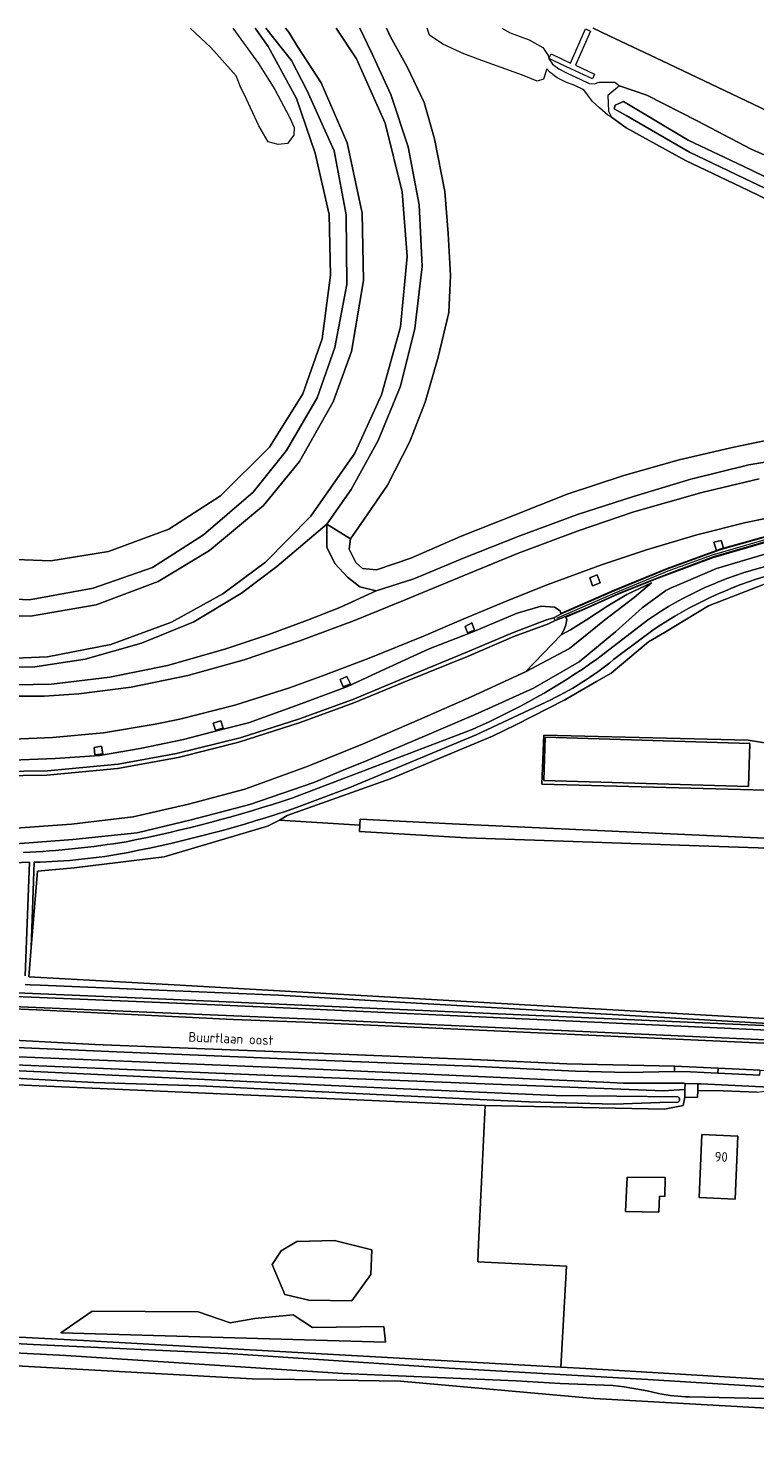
# Model space of a CAD drawing. Extents: x 168026 to 168874, y 448609 to 449769.
# Tile 37 of 39: x 168489 to 168624, y 449507 to 449769. Entities that reach past the tile are written whole.
import ezdxf
from ezdxf.enums import TextEntityAlignment as Align

# ---------------------------------------------------------------- set-up
doc = ezdxf.new("R2010")
doc.units = 0
for name, color, linetype, lineweight in [('B-WE-GR-GRAS-GV', 252, 'Continuous', 5), ('B-WE-GR-GROENVOORZIENING-GV', 252, 'Continuous', 5), ('B-WE-GW-TALUD_KRUIN-G', 252, 'Continuous', 5), ('B-WE-IE-TERREINAFSCHEIDING_KUNSTMATIG_MUUR-G', 252, 'IE-TERREINAFSCHEIDING-KUNSTMATIG-DICHT', 5), ('B-WE-IE-TERREINAFSCHEIDING_KUNSTMATIG_MUUR-GV', 252, 'Continuous', 5), ('B-WE-OG-TERREIN_CULTUURSCHEIDING-GV', 252, 'Continuous', 5), ('B-WE-OG-TERREIN_ERF-GV', 252, 'Continuous', 5), ('B-WE-OG-TOPOGRAFIE-T18', 7, 'Continuous', 5), ('B-WE-OG-TOPOGRAFIE_BEBOUWING-GV', 1, 'Continuous', 18), ('B-WE-OG-WATER_SLOOT-GV', 252, 'Continuous', 5), ('B-WE-VH-VERHARDING_ASFALT-GV', 252, 'Continuous', 5), ('B-WE-VH-VERHARDING_BETONSTRAATSTEEN-GV', 252, 'Continuous', 5), ('B-WE-VH-VERHARDING_GESLOTEN-GV', 252, 'Continuous', 5), ('B-WE-VH-VERHARDING_GRASBETONSTEEN-GV', 252, 'Continuous', 5), ('B-WE-VH-VERHARDING_OPEN-GV', 252, 'Continuous', 5), ('B-WE-VH-VERHARDING_TEGEL-GV', 252, 'Continuous', 5), ('vervallen-WE-GR-BOUWLAND-GV', 252, 'Continuous', 5), ('vervallen-WE-GR-GRAS-GV', 252, 'Continuous', 5), ('vervallen-WE-OG-TERREIN_CULTUURSCHEIDING-GV', 252, 'Continuous', 5), ('vervallen-WE-OG-TERREIN_ERF-GV', 252, 'Continuous', 5), ('vervallen-WE-OG-TOPOGRAFIE_BEBOUWING-GV', 1, 'Continuous', 18), ('vervallen-WE-OG-TOPOGRAFIE_BEBOUWING-T18', 7, 'Continuous', 5), ('vervallen-WE-OG-WATER_SLOOT-GV', 252, 'Continuous', 5), ('vervallen-WE-VH-VERHARDING_BETONSTRAATSTEEN-GV', 252, 'Continuous', 5), ('vervallen-WE-VH-VERHARDING_TEGEL-GV', 252, 'Continuous', 5)]:
    doc.layers.add(name, color=color, linetype=linetype, lineweight=lineweight)
doc.styles.add('NLCS-ISO-ANNOTATIEF-T18', font='NLCS-ISO.ttf', dxfattribs={"height": 1.8})
doc.linetypes.add('IE-TERREINAFSCHEIDING-KUNSTMATIG-DICHT', pattern='A,8,-1,[82,NLCS.SHX,S=0.75,R=90,X=0,Y=0],-1', length=10)

msp = doc.modelspace()

# ---------------------------------------------------------------- linework, layer by layer
at = {"layer": 'B-WE-GR-GRAS-GV', "flags": 128}
for points in [[(168473.723, 449663.646), (168489.175, 449662.894), (168501.013, 449665.077), (168512.066, 449668.959), (168521.538, 449674.996), (168530.803, 449682.957), (168537.014, 449690.698), (168542.682, 449700.547), (168546.013, 449709.874), (168548.24, 449721.591), (168548.098, 449734.592), (168545.865, 449746.488), (168540.784, 449757.824), (168537.951, 449763.331), (168533.152, 449769.323)], [(168531.189, 449769.323), (168533.617, 449765.946), (168538.849, 449756.242), (168542.361, 449746.07), (168544.959, 449734.672), (168545.191, 449723.33), (168543.666, 449711.505), (168540.034, 449701.255), (168533.811, 449691.343), (168524.702, 449682.268), (168515.131, 449676.082), (168503.898, 449671.948), (168493.145, 449670.201), (168480.018, 449670.703)], [(168550.634, 449769.323), (168552.802, 449764.836), (168556.391, 449756.994), (168559.638, 449747.246), (168561.707, 449736.426), (168562.231, 449724.982), (168560.87, 449713.448), (168558.223, 449702.695), (168554.082, 449692.581), (168549.046, 449683.463), (168544.502, 449676.982), (168548.942, 449674.303), (168551.44, 449677.93), (168555.806, 449684.255), (168559.988, 449692.41), (168562.824, 449699.708), (168565.25, 449708.074), (168567.212, 449716.397), (168567.514, 449723.274), (168567.09, 449731.084), (168566.498, 449738.912), (168564.567, 449748.717), (168562.621, 449755.493), (168559.488, 449762.152), (168556.375, 449767.75), (168555.595, 449769.323)], [(168555.595, 449769.323), (168556.375, 449767.75), (168559.488, 449762.152), (168562.621, 449755.493), (168564.567, 449748.717), (168566.498, 449738.912), (168567.09, 449731.084), (168567.514, 449723.274), (168567.212, 449716.397), (168565.25, 449708.074), (168562.824, 449699.708), (168559.988, 449692.41), (168555.806, 449684.255), (168551.44, 449677.93), (168548.942, 449674.303), (168548.696, 449672.365), (168549.91, 449669.902), (168551.166, 449668.741), (168553.755, 449668.504), (168560.147, 449670.682), (168569.394, 449674.711), (168578.946, 449678.515), (168589.241, 449682.59), (168599.82, 449686.093), (168610.075, 449688.99), (168620.236, 449691.365), (168631.64, 449693.669)], [(168633.985, 449733.762), (168622.863, 449739.164), (168611.284, 449744.673), (168600.225, 449750.803), (168597.472, 449752.797), (168596.831, 449753.152), (168595.232, 449754.489), (168593.983, 449755.714), (168593.024, 449756.936), (168592.324, 449757.84), (168590.669, 449758.642), (168588.969, 449759.285), (168587.359, 449760.101), (168586.063, 449761.063), (168585.489, 449761.744), (168584.86, 449759.83), (168583.675, 449759.461), (168580.92, 449760.569), (168573.842, 449763.138), (168570.001, 449764.561), (168566.094, 449766.376), (168563.629, 449768.058), (168563.199, 449769.323)], [(168631.64, 449693.669), (168620.236, 449691.365), (168610.075, 449688.99), (168599.82, 449686.093), (168589.241, 449682.59), (168578.946, 449678.515), (168569.394, 449674.711), (168560.147, 449670.682), (168553.755, 449668.504), (168551.166, 449668.741), (168549.91, 449669.902), (168548.696, 449672.365), (168548.942, 449674.303), (168544.502, 449676.982), (168544.529, 449672.713), (168546.024, 449669.66), (168548.372, 449667.116), (168550.665, 449665.317), (168553.723, 449664.596), (168560.706, 449666.81), (168570.078, 449670.746), (168580.413, 449674.846), (168591.189, 449678.828), (168601.615, 449682.14), (168612.279, 449685.409), (168623.055, 449688.029), (168633.508, 449689.792)], [(168627.341, 449673.989), (168616.466, 449670.826), (168606.284, 449667.018), (168598.686, 449663.953), (168592.489, 449661.167), (168588.987, 449659.709), (168589.161, 449659.242), (168588.999, 449658.28), (168588.705, 449657.422), (168588.155, 449656.416), (168589.879, 449657.324), (168592.869, 449659.175), (168596.821, 449661.795), (168600.356, 449663.909), (168604.949, 449666.083), (168601.691, 449663.383), (168596.208, 449659.127), (168589.667, 449653.878), (168581.468, 449649.493), (168571.383, 449644.849), (168561.761, 449640.631), (168551.141, 449636.07), (168540.838, 449631.893), (168529.244, 449627.689), (168518.783, 449624.889), (168508.443, 449622.536), (168496.967, 449621.144), (168485.758, 449620.342)], [(168485.79, 449617.451), (168497.223, 449618.319), (168509.187, 449619.584), (168519.237, 449621.955), (168530.148, 449624.817), (168542.088, 449628.93), (168547.563, 449631.23), (168552.011, 449633.035), (168563.097, 449637.706), (168572.698, 449641.807), (168582.997, 449646.484), (168591.487, 449651.385), (168598.306, 449656.999), (168603.2, 449661.41), (168607.628, 449664.674), (168608.735, 449665.209), (168609.201, 449665.406), (168609.216, 449665.413), (168617.055, 449668.731), (168628.172, 449672.028)], [(168631.58, 449668.035), (168615.519, 449661.819), (168607.368, 449656.867), (168605.102, 449655.526), (168604.379, 449655.098), (168597.404, 449649.262), (168594.672, 449647.695), (168588.781, 449644.315), (168579.685, 449639.638), (168575.33, 449637.544), (168556.514, 449629.688), (168550.016, 449627.392), (168537.144, 449622.802), (168535.68, 449621.89), (168550.643, 449620.95), (168550.709, 449622.113), (168567.809, 449621.245), (168628.727, 449618.439)], [(168479.164, 449630.92), (168492.491, 449631.118), (168505.652, 449632.339), (168516.548, 449634.339), (168528.396, 449637.244), (168539.444, 449640.797), (168549.338, 449644.378), (168559.606, 449648.631), (168570.67, 449653.269), (168579.085, 449656.767), (168585.42, 449659.196), (168586.761, 449659.603), (168588.131, 449660.321), (168588.088, 449660.411), (168587.95, 449660.907), (168586.864, 449661.567), (168584.403, 449661.729), (168579.967, 449660.445), (168571.547, 449656.901), (168563.577, 449653.773), (168554.606, 449649.72), (168548.333, 449646.799), (168538.673, 449643.192), (168529.915, 449639.998), (168524.451, 449638.645), (168517.841, 449636.953), (168509.793, 449635.245), (168502.184, 449633.932), (168493.968, 449633.366), (168484.353, 449633.019)], [(168485.758, 449620.342), (168496.967, 449621.144), (168508.443, 449622.536), (168518.783, 449624.889), (168529.244, 449627.689), (168540.838, 449631.893), (168551.141, 449636.07), (168561.761, 449640.631), (168571.383, 449644.849), (168581.468, 449649.493), (168588.155, 449656.416), (168588.705, 449657.422), (168588.999, 449658.28), (168589.161, 449659.242), (168588.987, 449659.709), (168588.95, 449659.802), (168586.994, 449659.061), (168585.77, 449658.45), (168579.343, 449656.09), (168570.664, 449652.407), (168559.749, 449647.959), (168549.513, 449643.767), (168539.527, 449640.113), (168528.148, 449636.42), (168516.819, 449633.559), (168505.573, 449631.549), (168492.391, 449630.311), (168478.966, 449630.094)], [(168478.966, 449630.094), (168492.391, 449630.311), (168505.573, 449631.549), (168516.819, 449633.559), (168528.148, 449636.42), (168539.527, 449640.113), (168549.513, 449643.767), (168559.749, 449647.959), (168570.664, 449652.407), (168579.343, 449656.09), (168585.77, 449658.45), (168586.994, 449659.061), (168586.761, 449659.603), (168585.42, 449659.196), (168579.085, 449656.767), (168570.67, 449653.269), (168559.606, 449648.631), (168549.338, 449644.378), (168539.444, 449640.797), (168528.396, 449637.244), (168516.548, 449634.339), (168505.652, 449632.339), (168492.491, 449631.118), (168479.164, 449630.92)], [(168628.463, 449627.434), (168584.537, 449628.631), (168584.893, 449637.757), (168622.907, 449636.827), (168630.278, 449635.634)]]:
    msp.add_lwpolyline(points, dxfattribs=at)
for points in [[(168548.372, 449667.116), (168546.024, 449669.66), (168544.529, 449672.713), (168544.502, 449676.982), (168535.189, 449669.142), (168528.609, 449664.183), (168519.758, 449658.854), (168510.01, 449654.85), (168499.539, 449651.91), (168490.153, 449650.427), (168479.458, 449650.362), (168467.329, 449649.617), (168474.836, 449648.138), (168482.951, 449647.028), (168493.245, 449647.225), (168504.127, 449648.508), (168514.846, 449650.727), (168525.549, 449653.737), (168533.73, 449656.499), (168540.935, 449659.154), (168546.921, 449661.492), (168553.723, 449664.596), (168550.665, 449665.317)], [(168588.155, 449656.416), (168581.468, 449649.493), (168589.667, 449653.878), (168596.208, 449659.127), (168601.691, 449663.383), (168604.949, 449666.083), (168600.356, 449663.909), (168596.821, 449661.795), (168592.869, 449659.175), (168589.879, 449657.324)], [(168654.091, 449615.767), (168615.631, 449617.049), (168570.497, 449618.648), (168550.576, 449619.786), (168550.643, 449620.95), (168535.68, 449621.89), (168533.455, 449620.765), (168514.256, 449615.087), (168497.493, 449613.027), (168490.64, 449612.43), (168490.572, 449611.648), (168489.474, 449598.217), (168489.042, 449592.765), (168516.067, 449591.254), (168660.832, 449583.033), (168660.852, 449607.668), (168653.601, 449608.549)]]:
    msp.add_lwpolyline(points, close=True, dxfattribs=at)
at = {"layer": 'B-WE-GR-GROENVOORZIENING-GV', "flags": 128}
for points in [[(168546.265, 449769.323), (168550.045, 449763.621), (168555.365, 449751.646), (168558.547, 449738.869), (168559.444, 449726.85), (168558.228, 449713.769), (168554.695, 449701.087), (168549.711, 449690.225), (168541.555, 449678.518), (168533.073, 449669.954), (168525.166, 449664.031), (168515.621, 449658.796), (168504.312, 449654.634), (168492.51, 449652.29), (168480.46, 449651.846), (168468.56, 449652.949), (168461.043, 449654.296), (168453.62, 449656.043), (168443.113, 449658.96), (168431.673, 449662.468), (168426.585, 449664.087), (168423.799, 449664.811)], [(168472.808, 449660.285), (168489.357, 449659.89), (168501.599, 449661.99), (168513.126, 449666.359), (168522.693, 449672.098), (168532.721, 449680.509), (168539.399, 449688.671), (168545.712, 449699.772), (168549.084, 449709.174), (168551.361, 449722.354), (168551.11, 449734.879), (168548.284, 449747.979), (168543.459, 449759.13), (168539.074, 449765.912), (168537.466, 449768.582), (168536.803, 449769.323)], [(168533.152, 449769.323), (168537.951, 449763.331), (168540.784, 449757.824), (168545.865, 449746.488), (168548.098, 449734.592), (168548.24, 449721.591), (168546.013, 449709.874), (168542.682, 449700.547), (168537.014, 449690.698), (168530.803, 449682.957), (168521.538, 449674.996), (168512.066, 449668.959), (168501.013, 449665.077), (168489.175, 449662.894), (168473.723, 449663.646)], [(168479.458, 449650.362), (168490.153, 449650.427), (168499.539, 449651.91), (168510.01, 449654.85), (168519.758, 449658.854), (168528.609, 449664.183), (168535.189, 449669.142), (168544.502, 449676.982), (168549.046, 449683.463), (168554.082, 449692.581), (168558.223, 449702.695), (168560.87, 449713.448), (168562.231, 449724.982), (168561.707, 449736.426), (168559.638, 449747.246), (168556.391, 449756.994), (168552.802, 449764.836), (168550.634, 449769.323)], [(168480.018, 449670.703), (168493.145, 449670.201), (168503.898, 449671.948), (168515.131, 449676.082), (168524.702, 449682.268), (168533.811, 449691.343), (168540.034, 449701.255), (168543.666, 449711.505), (168545.191, 449723.33), (168544.959, 449734.672), (168542.361, 449746.07), (168538.849, 449756.242), (168533.617, 449765.946), (168531.189, 449769.323)], [(168527.001, 449769.323), (168531.773, 449762.78), (168532.71, 449761.28), (168534.828, 449757.888), (168537.564, 449752.757), (168538.426, 449750.858), (168538.387, 449749.418), (168537.218, 449747.897), (168535.445, 449747.677), (168533.576, 449748.189), (168531.824, 449751.171), (168529.162, 449756.922), (168528.478, 449758.2), (168527.604, 449760.482), (168522.947, 449765.74), (168519.068, 449769.323)], [(168577.07, 449769.323), (168578.626, 449768.454), (168582.2, 449767.168), (168584.721, 449765.745), (168585.712, 449764.252), (168585.834, 449763.66), (168586.515, 449762.632), (168587.688, 449761.784), (168589.346, 449760.91), (168591.644, 449759.833), (168593.35, 449759.008), (168594.353, 449758.974), (168595.21, 449759.3), (168598.126, 449759.299), (168598.965, 449758.575), (168604.051, 449756.845), (168613.414, 449752.082), (168623.5, 449746.798), (168630.727, 449743.618)], [(168629.185, 449752.625), (168618.542, 449757.735), (168606.905, 449763.237), (168597.064, 449767.913), (168594.093, 449769.323)], [(168633.508, 449689.792), (168623.055, 449688.029), (168612.279, 449685.409), (168601.615, 449682.14), (168591.189, 449678.828), (168580.413, 449674.846), (168570.078, 449670.746), (168560.706, 449666.81), (168553.723, 449664.596), (168546.921, 449661.492), (168540.935, 449659.154), (168533.73, 449656.499), (168525.549, 449653.737), (168514.846, 449650.727), (168504.127, 449648.508), (168493.245, 449647.225), (168482.951, 449647.028)], [(168485.132, 449644.986), (168491.875, 449644.99), (168498.377, 449645.421), (168508.077, 449646.669), (168518.666, 449648.87), (168529.154, 449651.77), (168539.488, 449655.266), (168549.643, 449659.102), (168558.782, 449662.807), (168569.855, 449667.417), (168580.004, 449671.549), (168591.271, 449675.798), (168601.678, 449679.296), (168614.296, 449682.926), (168624.97, 449685.431)], [(168633.475, 449679.555), (168622.492, 449677.326), (168613.36, 449675.026), (168604.005, 449672.23), (168595.612, 449669.459), (168585.512, 449665.712), (168578.841, 449663.04), (168570.021, 449659.367), (168562.475, 449656.15), (168552.36, 449652.074), (168543.702, 449648.793), (168537.551, 449646.552), (168527.414, 449643.336), (168517.118, 449640.713), (168512.547, 449639.771), (168502.969, 449638.173), (168493.467, 449637.295), (168484.617, 449636.931)], [(168484.353, 449633.019), (168493.968, 449633.366), (168502.184, 449633.932), (168509.793, 449635.245), (168517.841, 449636.953), (168524.451, 449638.645), (168529.915, 449639.998), (168538.673, 449643.192), (168548.333, 449646.799), (168554.606, 449649.72), (168563.577, 449653.773), (168571.547, 449656.901), (168579.967, 449660.445), (168584.403, 449661.729), (168586.864, 449661.567), (168587.95, 449660.907), (168588.088, 449660.411), (168597.96, 449664.701), (168607.879, 449668.787), (168617.019, 449672.105), (168616.514, 449673.676), (168617.924, 449673.993), (168618.334, 449672.553), (168627.735, 449675.163)]]:
    msp.add_lwpolyline(points, dxfattribs=at)
for points in [[(168585.834, 449763.66), (168586.254, 449764.532), (168589.866, 449762.825), (168592.653, 449769.183), (168593.561, 449768.781), (168590.772, 449762.457), (168594.35, 449760.771), (168593.956, 449759.886), (168589.926, 449761.765)], [(168595.355, 449666.1), (168593.97, 449665.55), (168593.441, 449667.037), (168594.853, 449667.591)], [(168572.007, 449657.285), (168570.678, 449656.803), (168570.232, 449657.991), (168571.523, 449658.618)], [(168548.886, 449647.262), (168547.543, 449646.699), (168546.985, 449648.085), (168548.254, 449648.65)], [(168525.19, 449639.047), (168523.787, 449638.649), (168523.379, 449639.948), (168524.795, 449640.383)], [(168502.793, 449634.233), (168501.31, 449634.047), (168501.187, 449635.447), (168502.543, 449635.716)]]:
    msp.add_lwpolyline(points, close=True, dxfattribs=at)
at = {"layer": 'B-WE-GW-TALUD_KRUIN-G', "flags": 128}
for points in [[(168473.723, 449663.646), (168489.175, 449662.894), (168501.013, 449665.077), (168512.066, 449668.959), (168521.538, 449674.996), (168530.803, 449682.957), (168537.014, 449690.698), (168542.682, 449700.547), (168546.013, 449709.874), (168548.24, 449721.591), (168548.098, 449734.592), (168545.865, 449746.488), (168540.784, 449757.824), (168537.951, 449763.331), (168533.152, 449769.323)], [(168531.189, 449769.323), (168533.617, 449765.946), (168538.849, 449756.242), (168542.361, 449746.07), (168544.959, 449734.672), (168545.191, 449723.33), (168543.666, 449711.505), (168540.034, 449701.255), (168533.811, 449691.343), (168524.702, 449682.268), (168515.131, 449676.082), (168503.898, 449671.948), (168493.145, 449670.201), (168480.018, 449670.703)], [(168550.634, 449769.323), (168552.802, 449764.836), (168556.391, 449756.994), (168559.638, 449747.246), (168561.707, 449736.426), (168562.231, 449724.982), (168560.87, 449713.448), (168558.223, 449702.695), (168554.082, 449692.581), (168549.046, 449683.463), (168544.502, 449676.982)], [(168544.502, 449676.982), (168544.529, 449672.713), (168546.024, 449669.66), (168548.372, 449667.116), (168550.665, 449665.317), (168553.723, 449664.596), (168560.706, 449666.81), (168570.078, 449670.746), (168580.413, 449674.846), (168591.189, 449678.828), (168601.615, 449682.14), (168612.279, 449685.409), (168623.055, 449688.029), (168633.508, 449689.792)], [(168604.949, 449666.083), (168600.356, 449663.909), (168596.821, 449661.795), (168592.869, 449659.175), (168589.879, 449657.324), (168588.155, 449656.416)], [(168586.994, 449659.061), (168585.77, 449658.45), (168579.343, 449656.09), (168570.664, 449652.407), (168559.749, 449647.959), (168549.513, 449643.767), (168539.527, 449640.113), (168528.148, 449636.42), (168516.819, 449633.559), (168505.573, 449631.549), (168492.391, 449630.311), (168478.966, 449630.094)], [(168479.164, 449630.92), (168492.491, 449631.118), (168505.652, 449632.339), (168516.548, 449634.339), (168528.396, 449637.244), (168539.444, 449640.797), (168549.338, 449644.378), (168559.606, 449648.631), (168570.67, 449653.269), (168579.085, 449656.767), (168585.42, 449659.196), (168586.761, 449659.603)]]:
    msp.add_lwpolyline(points, dxfattribs=at)
msp.add_lwpolyline([(168550.665, 449665.317), (168548.372, 449667.116), (168546.024, 449669.66), (168544.529, 449672.713), (168544.502, 449676.982), (168535.189, 449669.142), (168528.609, 449664.183), (168519.758, 449658.854), (168510.01, 449654.85), (168499.539, 449651.91), (168490.153, 449650.427), (168479.458, 449650.362), (168467.329, 449649.617), (168474.836, 449648.138), (168482.951, 449647.028), (168493.245, 449647.225), (168504.127, 449648.508), (168514.846, 449650.727), (168525.549, 449653.737), (168533.73, 449656.499), (168540.935, 449659.154), (168546.921, 449661.492), (168553.723, 449664.596)], close=True, dxfattribs=at)
at = {"layer": 'B-WE-IE-TERREINAFSCHEIDING_KUNSTMATIG_MUUR-G', "flags": 128}
msp.add_lwpolyline([(168587.294, 449659.519), (168598.166, 449664.215), (168608.07, 449668.295), (168616.299, 449671.327), (168627.858, 449674.649), (168637.157, 449676.589), (168645.657, 449677.922), (168663.331, 449679.72), (168675.876, 449680.373), (168686.168, 449680.326), (168697.257, 449679.841), (168702.363, 449679.439), (168713.076, 449678.17), (168721.288, 449676.965), (168724.636, 449676.395), (168733.046, 449674.788)], dxfattribs=at)
at = {"layer": 'B-WE-IE-TERREINAFSCHEIDING_KUNSTMATIG_MUUR-GV', "flags": 128}
msp.add_lwpolyline([(168627.758, 449675.066), (168617.845, 449672.298), (168607.915, 449668.694), (168597.999, 449664.609), (168588.131, 449660.321), (168586.761, 449659.603), (168586.994, 449659.061), (168588.95, 449659.802), (168592.449, 449661.259), (168598.647, 449664.045), (168606.248, 449667.111), (168616.434, 449670.921), (168627.317, 449674.086)], dxfattribs=at)
at = {"layer": 'B-WE-OG-TERREIN_CULTUURSCHEIDING-GV', "flags": 128}
for points in [[(168408.846, 449593.073), (168351.051, 449595.616), (168319.636, 449597.367), (168317.494, 449597.486), (168317.369, 449596.213), (168323.134, 449595.787), (168336.37, 449595.18), (168347.72, 449594.64), (168459.453, 449590.192), (168518.01, 449587.767), (168540.61, 449586.806), (168635.975, 449582.38), (168666.729, 449581.018), (168667.182, 449582.447), (168667.372, 449583.047), (168666.638, 449583.037), (168666.63, 449582.479), (168666.622, 449581.894), (168584.82, 449585.502), (168510.341, 449588.777)], [(168609.206, 449575.12), (168609.24, 449576.132), (168589.167, 449576.584), (168573.14, 449577.274), (168548.695, 449578.321), (168520.229, 449579.387), (168501.334, 449580.137), (168480.364, 449581.268), (168466.367, 449581.724), (168455.796, 449582.149), (168420.939, 449583.836), (168420.315, 449582.426), (168437.404, 449581.678), (168457.897, 449580.807), (168476.684, 449580.032), (168506.773, 449578.705), (168520.567, 449578.147), (168541.239, 449577.282), (168571.467, 449576.113), (168590.818, 449575.179), (168600.464, 449574.96)]]:
    msp.add_lwpolyline(points, close=True, dxfattribs=at)
at = {"layer": 'B-WE-OG-TERREIN_ERF-GV', "flags": 128}
for points in [[(168630.278, 449635.634), (168622.907, 449636.827), (168584.893, 449637.757), (168584.537, 449628.631), (168628.463, 449627.434)], [(168628.727, 449618.439), (168567.809, 449621.245), (168550.709, 449622.113), (168550.643, 449620.95), (168550.576, 449619.786), (168570.497, 449618.648), (168615.631, 449617.049), (168654.091, 449615.767)]]:
    msp.add_lwpolyline(points, dxfattribs=at)
msp.add_lwpolyline([(168584.918, 449629.32), (168585.165, 449637.362), (168623.227, 449636.195), (168622.98, 449628.153)], close=True, dxfattribs=at)
at = {"layer": 'B-WE-OG-TOPOGRAFIE_BEBOUWING-GV', "flags": 128}
msp.add_lwpolyline([(168584.918, 449629.32), (168622.98, 449628.153), (168623.227, 449636.195), (168585.165, 449637.362)], close=True, dxfattribs=at)
at = {"layer": 'B-WE-OG-WATER_SLOOT-GV', "flags": 128}
for points in [[(168630.727, 449743.618), (168623.5, 449746.798), (168613.414, 449752.082), (168604.051, 449756.845), (168598.965, 449758.575), (168596.795, 449756.776), (168596.941, 449753.867), (168597.472, 449752.797), (168600.225, 449750.803), (168611.284, 449744.673), (168622.863, 449739.164), (168633.985, 449733.762)], [(168634.776, 449735.372), (168623.576, 449740.742), (168612.02, 449746.235), (168600.2, 449753.059), (168597.98, 449754.331), (168598.172, 449755.025), (168599.727, 449755.714), (168611.747, 449748.491), (168621.978, 449743.673), (168635.975, 449736.879)], [(168635.975, 449736.879), (168621.978, 449743.673), (168611.747, 449748.491), (168599.727, 449755.714), (168598.172, 449755.025), (168597.98, 449754.331), (168600.2, 449753.059), (168612.02, 449746.235), (168623.576, 449740.742), (168634.776, 449735.372)], [(168628.172, 449672.028), (168617.055, 449668.731), (168609.216, 449665.413), (168609.201, 449665.406), (168608.735, 449665.209), (168607.628, 449664.674), (168603.2, 449661.41), (168598.306, 449656.999), (168591.487, 449651.385), (168582.997, 449646.484), (168572.698, 449641.807), (168563.097, 449637.706), (168552.011, 449633.035), (168547.563, 449631.23), (168542.088, 449628.93), (168530.148, 449624.817), (168519.237, 449621.955), (168509.187, 449619.584), (168497.223, 449618.319), (168485.79, 449617.451)], [(168490.045, 449614.086), (168489.474, 449598.217), (168490.572, 449611.648), (168490.64, 449612.43), (168497.493, 449613.027), (168514.256, 449615.087), (168533.455, 449620.765), (168535.68, 449621.89), (168537.144, 449622.802), (168550.016, 449627.392), (168556.514, 449629.688), (168575.33, 449637.544), (168579.685, 449639.638), (168588.781, 449644.315), (168594.672, 449647.695), (168597.404, 449649.262), (168604.379, 449655.098), (168605.102, 449655.526), (168607.368, 449656.867), (168615.519, 449661.819), (168631.58, 449668.035), (168645.79, 449670.068), (168659.757, 449672.016)], [(168594.783, 449651.874), (168604.218, 449659.159)], [(168604.218, 449659.159), (168594.783, 449651.874)], [(168605.412, 449657.439), (168598.606, 449652.404)], [(168598.606, 449652.404), (168605.412, 449657.439)], [(168586.204, 449644.307), (168572.331, 449637.786), (168548.79, 449627.995), (168538.893, 449624.241)], [(168538.893, 449624.241), (168548.79, 449627.995), (168572.331, 449637.786), (168586.204, 449644.307)], [(168538.198, 449626.074), (168548.095, 449629.828), (168571.534, 449638.804)], [(168571.534, 449638.804), (168548.095, 449629.828), (168538.198, 449626.074)], [(168488.39, 449592.921), (168489.151, 449614.067), (168483.178, 449613.861)], [(168483.178, 449613.861), (168489.151, 449614.067), (168488.39, 449592.921)], [(168660.832, 449583.033), (168516.067, 449591.254), (168489.042, 449592.765), (168489.474, 449598.217), (168490.045, 449614.086)], [(168319.636, 449597.367), (168351.051, 449595.616), (168408.846, 449593.073), (168510.341, 449588.777), (168584.82, 449585.502), (168666.622, 449581.894)], [(168626.608, 449584.078), (168535.493, 449589.326), (168491.155, 449591.177), (168489.287, 449591.257), (168488.332, 449591.298)], [(168488.332, 449591.298), (168489.287, 449591.257), (168491.155, 449591.177), (168535.493, 449589.326), (168626.608, 449584.078)]]:
    msp.add_lwpolyline(points, dxfattribs=at)
at = {"layer": 'B-WE-OG-WATER_SLOOT-GV'}
for points in [[(168604.218, 449659.159, -0.092216), (168626.452, 449669.171)], [(168626.452, 449669.171, 0.092216), (168604.218, 449659.159)], [(168627.305, 449667.676, 0.0761347), (168605.412, 449657.439)], [(168605.412, 449657.439, -0.0761347), (168627.305, 449667.676)], [(168571.534, 449638.804, 0.0508503), (168594.783, 449651.874)], [(168594.783, 449651.874, -0.0508503), (168571.534, 449638.804)], [(168598.606, 449652.404, -0.0623037), (168586.204, 449644.307)], [(168586.204, 449644.307, 0.0623037), (168598.606, 449652.404)], [(168507.182, 449617.908, 0.0320503), (168538.198, 449626.074)], [(168538.198, 449626.074, -0.0320503), (168507.182, 449617.908)], [(168538.893, 449624.241, -0.0339223), (168507.552, 449615.916)], [(168507.552, 449615.916, 0.0339223), (168538.893, 449624.241)], [(168488.013, 449615.911, 0.030828), (168507.182, 449617.908)], [(168507.182, 449617.908, -0.030828), (168488.013, 449615.911)], [(168507.552, 449615.916, -0.0428436), (168490.045, 449614.086)], [(168490.045, 449614.086, 0.0428436), (168507.552, 449615.916)]]:
    msp.add_lwpolyline(points, format="xyb", dxfattribs=at)
at = {"layer": 'B-WE-VH-VERHARDING_ASFALT-GV', "flags": 128}
for points in [[(168540.408, 449584.312), (168527.052, 449584.822), (168490.455, 449586.611), (168464.125, 449587.741), (168427.425, 449589.25), (168376.391, 449591.404), (168347.62, 449592.3), (168336.26, 449592.73), (168322.623, 449593.302), (168321.051, 449593.371), (168314.966, 449593.925), (168311.623, 449594.313), (168308.295, 449594.61), (168304.955, 449594.761), (168284.051, 449595.712), (168283.435, 449589.667), (168303.198, 449588.782), (168304.354, 449588.73)], [(168304.693, 449588.628), (168319.623, 449587.885), (168338.36, 449587.087), (168363.649, 449586.056), (168378.491, 449585.586), (168408.059, 449584.358), (168408.2, 449584.352), (168420.939, 449583.836), (168455.796, 449582.149), (168466.367, 449581.724), (168480.364, 449581.268), (168501.334, 449580.137), (168520.229, 449579.387), (168548.695, 449578.321), (168573.14, 449577.274), (168589.167, 449576.584), (168609.24, 449576.132), (168617.359, 449575.759), (168625.189, 449575.401), (168637.865, 449574.703), (168643.285, 449574.432), (168686.46, 449572.238), (168686.81, 449577.633), (168540.408, 449584.312)]]:
    msp.add_lwpolyline(points, dxfattribs=at)
at = {"layer": 'B-WE-VH-VERHARDING_BETONSTRAATSTEEN-GV', "flags": 128}
for points in [[(168617.359, 449575.759), (168609.24, 449576.132), (168609.206, 449575.12), (168612.219, 449575.083), (168617.299, 449574.808)], [(168625.094, 449574.44), (168625.189, 449575.401), (168617.359, 449575.759), (168617.299, 449574.808)]]:
    msp.add_lwpolyline(points, close=True, dxfattribs=at)
at = {"layer": 'B-WE-VH-VERHARDING_GESLOTEN-GV', "flags": 128}
for points in [[(168423.799, 449664.811), (168426.585, 449664.087), (168431.673, 449662.468), (168443.113, 449658.96), (168453.62, 449656.043), (168461.043, 449654.296), (168468.56, 449652.949), (168480.46, 449651.846), (168492.51, 449652.29), (168504.312, 449654.634), (168515.621, 449658.796), (168525.166, 449664.031), (168533.073, 449669.954), (168541.555, 449678.518), (168549.711, 449690.225), (168554.695, 449701.087), (168558.228, 449713.769), (168559.444, 449726.85), (168558.547, 449738.869), (168555.365, 449751.646), (168550.045, 449763.621), (168546.265, 449769.323)], [(168536.803, 449769.323), (168537.466, 449768.582), (168539.074, 449765.912), (168543.459, 449759.13), (168548.284, 449747.979), (168551.11, 449734.879), (168551.361, 449722.354), (168549.084, 449709.174), (168545.712, 449699.772), (168539.399, 449688.671), (168532.721, 449680.509), (168522.693, 449672.098), (168513.126, 449666.359), (168501.599, 449661.99), (168489.357, 449659.89), (168472.808, 449660.285)], [(168594.093, 449769.323), (168597.064, 449767.913), (168606.905, 449763.237), (168618.542, 449757.735), (168629.185, 449752.625)], [(168624.97, 449685.431), (168614.296, 449682.926), (168601.678, 449679.296), (168591.271, 449675.798), (168580.004, 449671.549), (168569.855, 449667.417), (168558.782, 449662.807), (168549.643, 449659.102), (168539.488, 449655.266), (168529.154, 449651.77), (168518.666, 449648.87), (168508.077, 449646.669), (168498.377, 449645.421), (168491.875, 449644.99), (168485.132, 449644.986)], [(168484.617, 449636.931), (168493.467, 449637.295), (168502.969, 449638.173), (168512.547, 449639.771), (168517.118, 449640.713), (168527.414, 449643.336), (168537.551, 449646.552), (168543.702, 449648.793), (168552.36, 449652.074), (168562.475, 449656.15), (168570.021, 449659.367), (168578.841, 449663.04), (168585.512, 449665.712), (168595.612, 449669.459), (168604.005, 449672.23), (168613.36, 449675.026), (168622.492, 449677.326), (168633.475, 449679.555)]]:
    msp.add_lwpolyline(points, dxfattribs=at)
at = {"layer": 'B-WE-VH-VERHARDING_GRASBETONSTEEN-GV', "flags": 128}
for points in [[(168314.966, 449593.925), (168321.051, 449593.371), (168322.623, 449593.302), (168336.26, 449592.73), (168347.62, 449592.3), (168376.391, 449591.404), (168427.425, 449589.25), (168464.125, 449587.741), (168490.455, 449586.611), (168527.052, 449584.822), (168540.408, 449584.312), (168686.81, 449577.633)], [(168641.197, 449580.319), (168540.458, 449584.926), (168457.95, 449588.416), (168414.948, 449590.398), (168399.698, 449590.968), (168347.64, 449592.84), (168336.28, 449593.3), (168323.121, 449593.923), (168322.273, 449593.951), (168321.089, 449594.003), (168315.04, 449594.554)]]:
    msp.add_lwpolyline(points, dxfattribs=at)
at = {"layer": 'B-WE-VH-VERHARDING_OPEN-GV', "flags": 128}
for points in [[(168627.735, 449675.163), (168618.334, 449672.553), (168617.814, 449672.393), (168617.019, 449672.105), (168607.879, 449668.787), (168597.96, 449664.701), (168588.088, 449660.411), (168588.131, 449660.321), (168597.999, 449664.609), (168607.915, 449668.694), (168617.845, 449672.298), (168627.758, 449675.066)], [(168627.317, 449674.086), (168616.434, 449670.921), (168606.248, 449667.111), (168598.647, 449664.045), (168592.449, 449661.259), (168588.95, 449659.802), (168588.987, 449659.709), (168592.489, 449661.167), (168598.686, 449663.953), (168606.284, 449667.018), (168616.466, 449670.826), (168627.341, 449673.989)]]:
    msp.add_lwpolyline(points, dxfattribs=at)
for points in [[(168618.334, 449672.553), (168617.924, 449673.993), (168616.514, 449673.676), (168617.019, 449672.105), (168617.814, 449672.393)], [(168595.355, 449666.1), (168594.853, 449667.591), (168593.441, 449667.037), (168593.97, 449665.55)], [(168572.007, 449657.285), (168571.523, 449658.618), (168570.232, 449657.991), (168570.678, 449656.803)], [(168548.886, 449647.262), (168548.254, 449648.65), (168546.985, 449648.085), (168547.543, 449646.699)], [(168525.19, 449639.047), (168524.795, 449640.383), (168523.379, 449639.948), (168523.787, 449638.649)], [(168502.793, 449634.233), (168502.543, 449635.716), (168501.187, 449635.447), (168501.31, 449634.047)]]:
    msp.add_lwpolyline(points, close=True, dxfattribs=at)
at = {"layer": 'B-WE-VH-VERHARDING_TEGEL-GV', "flags": 128}
for points in [[(168635.975, 449582.38), (168540.61, 449586.806), (168518.01, 449587.767), (168459.453, 449590.192), (168347.72, 449594.64), (168336.37, 449595.18), (168323.134, 449595.787), (168317.369, 449596.213), (168304.45, 449597.197)], [(168315.04, 449594.554), (168321.089, 449594.003), (168322.273, 449593.951), (168323.121, 449593.923), (168336.28, 449593.3), (168347.64, 449592.84), (168399.698, 449590.968), (168414.948, 449590.398), (168457.95, 449588.416), (168540.458, 449584.926), (168641.197, 449580.319)], [(168625.094, 449574.44), (168617.299, 449574.808), (168612.219, 449575.083), (168609.206, 449575.12), (168600.464, 449574.96), (168590.818, 449575.179), (168571.467, 449576.113), (168541.239, 449577.282), (168520.567, 449578.147), (168506.773, 449578.705), (168476.684, 449580.032), (168457.897, 449580.807), (168437.404, 449581.678), (168420.315, 449582.426), (168418.011, 449582.527), (168408.658, 449583.044), (168408.48, 449583.053), (168397.099, 449583.669), (168378.418, 449584.693), (168363.628, 449585.187), (168337.735, 449586.372), (168337.553, 449586.38), (168319.605, 449587.076), (168304.897, 449587.92)]]:
    msp.add_lwpolyline(points, dxfattribs=at)
at = {"layer": 'vervallen-WE-GR-BOUWLAND-GV', "flags": 128}
msp.add_lwpolyline([(168690.047, 449478.939), (168690.508, 449485.306), (168692.027, 449506.278), (168690.157, 449510.142), (168677.008, 449510.048), (168640.818, 449511.664), (168594.296, 449514.284), (168558.249, 449517.514), (168530.589, 449517.942), (168431.531, 449523.389), (168391.337, 449526.639), (168371.531, 449527.111), (168300.866, 449529.434)], dxfattribs=at)
at = {"layer": 'vervallen-WE-GR-GRAS-GV', "flags": 128}
for points in [[(168552.715, 449537.345), (168552.885, 449541.941), (168545.907, 449543.643), (168538.929, 449543.473), (168536.035, 449541.771), (168534.333, 449539.218), (168536.716, 449533.601), (168541.141, 449532.58), (168549.141, 449532.41)], [(168520.547, 449530.367), (168500.803, 449530.537), (168495.016, 449526.453), (168555.438, 449524.751), (168555.098, 449527.644), (168541.822, 449527.474), (168538.248, 449529.857), (168531.099, 449529.176), (168526.504, 449528.325)]]:
    msp.add_lwpolyline(points, close=True, dxfattribs=at)
at = {"layer": 'vervallen-WE-OG-TERREIN_CULTUURSCHEIDING-GV', "flags": 128}
for points in [[(168611.19, 449572.92), (168610.959, 449572.927), (168599.728, 449572.972), (168595.996, 449573.113), (168539.788, 449575.688), (168419.342, 449580.657), (168419.371, 449579.333), (168422.644, 449579.214), (168423.391, 449579.179), (168460.843, 449577.443), (168535.977, 449574.314), (168607.105, 449571.515), (168611.159, 449571.787)], [(168624.596, 449571.294), (168627.409, 449571.635), (168628.483, 449571.586), (168628.17, 449572.172), (168614.131, 449572.835), (168613.563, 449572.851), (168613.536, 449571.566), (168618.268, 449571.523)], [(168549.141, 449532.41), (168541.141, 449532.58), (168536.716, 449533.601), (168534.333, 449539.218), (168536.035, 449541.771), (168538.929, 449543.473), (168545.907, 449543.643), (168552.885, 449541.941), (168552.715, 449537.345)], [(168495.016, 449526.453), (168500.803, 449530.537), (168520.547, 449530.367), (168526.504, 449528.325), (168531.099, 449529.176), (168538.248, 449529.857), (168541.822, 449527.474), (168555.098, 449527.644), (168555.438, 449524.751)]]:
    msp.add_lwpolyline(points, close=True, dxfattribs=at)
msp.add_lwpolyline([(168464.458, 449526.83), (168499.209, 449525.027), (168546.892, 449522.398), (168588.085, 449520.11), (168589.138, 449538.877), (168572.629, 449539.728), (168572.742, 449542.962), (168573.957, 449568.768), (168423.389, 449575.457)], dxfattribs=at)
at = {"layer": 'vervallen-WE-OG-TERREIN_ERF-GV', "flags": 128}
msp.add_lwpolyline([(168624.596, 449571.294), (168618.268, 449571.523), (168613.536, 449571.566), (168613.51, 449570.28), (168611.121, 449570.361), (168610.84, 449568.795), (168607.373, 449568.124), (168573.957, 449568.768), (168572.742, 449542.962), (168572.629, 449539.728), (168589.138, 449538.877), (168588.085, 449520.11), (168592.712, 449519.853), (168628.872, 449517.701)], dxfattribs=at)
for points in [[(168620.503, 449551.385), (168613.789, 449551.68), (168614.304, 449563.409), (168621.018, 449563.114)], [(168607.423, 449551.886), (168606.406, 449551.914), (168606.293, 449548.913), (168600.071, 449549.082), (168600.416, 449555.462), (168607.482, 449555.37)]]:
    msp.add_lwpolyline(points, close=True, dxfattribs=at)
at = {"layer": 'vervallen-WE-OG-TOPOGRAFIE_BEBOUWING-GV', "flags": 128}
for points in [[(168614.304, 449563.409), (168613.789, 449551.68), (168620.503, 449551.385), (168621.018, 449563.114)], [(168606.293, 449548.913), (168606.406, 449551.914), (168607.423, 449551.886), (168607.482, 449555.37), (168600.416, 449555.462), (168600.071, 449549.082)]]:
    msp.add_lwpolyline(points, close=True, dxfattribs=at)
at = {"layer": 'vervallen-WE-OG-WATER_SLOOT-GV', "flags": 128}
for points in [[(168609.822, 449569.4), (168606.521, 449569.339), (168598.061, 449569.035), (168582.051, 449569.503), (168553.781, 449570.834), (168520.825, 449572.443), (168501.153, 449573.074), (168479.557, 449574.272), (168457.697, 449575.405), (168437.702, 449576.32), (168423.169, 449577.015)], [(168423.169, 449577.015), (168437.702, 449576.32), (168457.697, 449575.405), (168479.557, 449574.272), (168501.153, 449573.074), (168520.825, 449572.443), (168553.781, 449570.834), (168582.051, 449569.503), (168598.061, 449569.035), (168606.521, 449569.339), (168609.822, 449569.4)], [(168609.818, 449570.4), (168587.12, 449570.661), (168555.933, 449571.998), (168515.157, 449573.923), (168477.918, 449575.68), (168458.227, 449576.558), (168423.286, 449578.085)], [(168611.121, 449570.361), (168611.159, 449571.787), (168607.105, 449571.515), (168535.977, 449574.314), (168460.843, 449577.443), (168423.391, 449579.179)], [(168423.389, 449575.457), (168573.957, 449568.768), (168607.373, 449568.124), (168610.84, 449568.795), (168611.121, 449570.361)], [(168458.227, 449576.558), (168477.918, 449575.68), (168515.157, 449573.923), (168555.933, 449571.998), (168587.12, 449570.661), (168609.818, 449570.4)], [(168692.865, 449485.121), (168693.712, 449500), (168694.751, 449515.96), (168696.288, 449542.983), (168697.045, 449557.028), (168697.299, 449561.752), (168695.403, 449561.872), (168694.164, 449536.734), (168692.806, 449515.639), (168639.406, 449517.382), (168634.401, 449517.55), (168628.872, 449517.701), (168592.712, 449519.853), (168588.085, 449520.11), (168546.892, 449522.398), (168499.209, 449525.027), (168464.458, 449526.83), (168432.931, 449528.423), (168399.658, 449529.947), (168391.547, 449530.199), (168366.892, 449530.962), (168340.662, 449531.091), (168309.197, 449532.313), (168300.923, 449532.793)], [(168291.248, 449530.21), (168291.198, 449529.752), (168293.033, 449529.691), (168294.097, 449532.628), (168297.247, 449532.421), (168298.694, 449531.936), (168336.57, 449530.426), (168378.139, 449529.93), (168423.175, 449527.804), (168464.106, 449525.729), (168489.866, 449524.292), (168526.088, 449522.622), (168567.299, 449519.908), (168604.268, 449517.767), (168641.361, 449515.511), (168691.537, 449513.618)], [(168597.726, 449516.677), (168587.914, 449517.064), (168579.743, 449517.529), (168547.542, 449518.941), (168495.909, 449522.292), (168468.252, 449523.695), (168443.762, 449525.036), (168396.636, 449527.246), (168354.28, 449529.044), (168335.735, 449529.192), (168303.09, 449530.053), (168297.968, 449529.821), (168297.612, 449529.541)], [(168297.612, 449529.541), (168300.866, 449529.434), (168371.531, 449527.111), (168391.337, 449526.639), (168431.531, 449523.389), (168530.589, 449517.942), (168558.249, 449517.514), (168594.296, 449514.284), (168640.818, 449511.664), (168677.008, 449510.048), (168690.157, 449510.142), (168692.027, 449506.278), (168690.508, 449485.306)], [(168691.537, 449513.618), (168641.361, 449515.511), (168604.268, 449517.767), (168567.299, 449519.908), (168526.088, 449522.622), (168489.866, 449524.292), (168464.106, 449525.729), (168423.175, 449527.804), (168378.139, 449529.93), (168336.57, 449530.426), (168298.694, 449531.936)], [(168303.09, 449530.053), (168335.735, 449529.192), (168354.28, 449529.044), (168396.636, 449527.246), (168443.762, 449525.036), (168468.252, 449523.695), (168495.909, 449522.292), (168547.542, 449518.941), (168579.743, 449517.529), (168587.914, 449517.064), (168597.726, 449516.677)], [(168690.837, 449510.778), (168684.849, 449511.26), (168673.945, 449511.365), (168639.684, 449513.95), (168612.019, 449514.57)], [(168612.019, 449514.57), (168639.684, 449513.95), (168673.945, 449511.365), (168684.849, 449511.26), (168690.837, 449510.778)]]:
    msp.add_lwpolyline(points, dxfattribs=at)
at = {"layer": 'vervallen-WE-OG-WATER_SLOOT-GV'}
for points in [[(168609.818, 449570.4, -0.7120173), (168609.822, 449569.4)], [(168609.822, 449569.4, 0.7120173), (168609.818, 449570.4)], [(168606.224, 449515.19, 0.0331917), (168597.726, 449516.677)], [(168597.726, 449516.677, -0.0331917), (168606.224, 449515.19)], [(168612.019, 449514.57, -0.0421946), (168606.224, 449515.19)], [(168606.224, 449515.19, 0.0421946), (168612.019, 449514.57)]]:
    msp.add_lwpolyline(points, format="xyb", dxfattribs=at)
at = {"layer": 'vervallen-WE-VH-VERHARDING_BETONSTRAATSTEEN-GV', "flags": 128}
msp.add_lwpolyline([(168613.563, 449572.851), (168611.19, 449572.92), (168611.159, 449571.787), (168611.121, 449570.361), (168613.51, 449570.28), (168613.536, 449571.566)], close=True, dxfattribs=at)
at = {"layer": 'vervallen-WE-VH-VERHARDING_TEGEL-GV', "flags": 128}
msp.add_lwpolyline([(168377.582, 449582.436), (168392.338, 449581.871), (168408.731, 449581.165), (168414.381, 449580.924), (168416.067, 449580.85), (168419.342, 449580.657), (168539.788, 449575.688), (168595.996, 449573.113), (168599.728, 449572.972), (168610.959, 449572.927), (168611.19, 449572.92), (168613.563, 449572.851), (168614.131, 449572.835), (168628.17, 449572.172), (168632.375, 449571.921), (168635.085, 449571.607), (168641.424, 449570.997), (168666.639, 449569.826), (168694.996, 449568.548)], dxfattribs=at)

# ---------------------------------------------------------------- texts
at = {"layer": 'B-WE-OG-TOPOGRAFIE-T18', "style": 'NLCS-ISO-ANNOTATIEF-T18'}
msp.add_text('Buurtlaan oost', height=1.8, rotation=357.6, dxfattribs=at).set_placement((168526.655, 449581.262), align=Align.MIDDLE)
at = {"layer": 'vervallen-WE-OG-TOPOGRAFIE_BEBOUWING-T18', "style": 'NLCS-ISO-ANNOTATIEF-T18'}
msp.add_text('90', height=1.8, rotation=357.5, dxfattribs=at).set_placement((168617.915, 449559.246), align=Align.MIDDLE)

doc.saveas('drawing.dxf')
